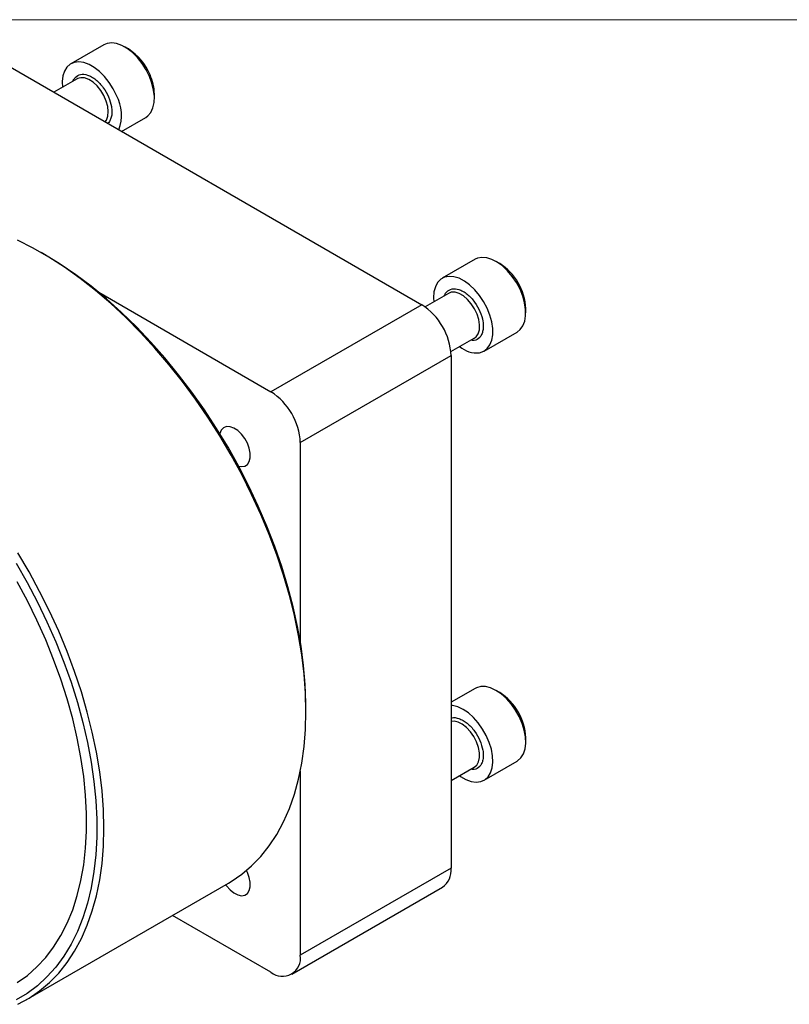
# Model space of a CAD drawing. Header units: millimetres. Extents: x 0 to 864, y 0 to 559.
# Tile 3 of 14: x 145 to 264, y 406 to 559. Entities that reach past the tile are written whole.
import ezdxf

# ---------------------------------------------------------------- set-up
doc = ezdxf.new("R2010")
doc.units = ezdxf.units.MM
doc.header["$LTSCALE"] = 2
doc.linetypes.add('SLD-Solid', pattern=[0])

# ---------------------------------------------------------------- blocks, each defined once
blk = doc.blocks.new('Block2')
at = {"color": 7, "linetype": 'SLD-Solid', "lineweight": 18}
blk.add_line((0, 558.8), (863.6, 558.8), dxfattribs=at)

msp = doc.modelspace()

# ---------------------------------------------------------------- linework, layer by layer
for p, q in [((158.3075, 554.9139), (153.2164, 551.9748)), ((138.8484, 554.3473), (207.5421, 514.6913)), ((162.1236, 554.265), (161.558, 554.5916)), ((154.1834, 549.6464), (150.5875, 547.5705)), ((166.1535, 546.6312), (166.1535, 547.2844)), ((161.0883, 541.5085), (164.807, 543.6552)), ((149.1564, 522.4618), (148.6177, 522.7729)), ((215.8075, 521.7198), (210.7164, 518.7808)), ((219.6236, 521.071), (219.058, 521.3976)), ((157.53, 516.6151), (184.2023, 501.2175)), ((212.1145, 516.6115), (211.6834, 516.4524)), ((211.6834, 516.4524), (208.0581, 514.3595)), ((207.5421, 514.6913), (184.2023, 501.2175)), ((223.6535, 513.4372), (223.6535, 514.0903)), ((217.2158, 507.5221), (222.307, 510.4612)), ((212.057, 507.4307), (215.6831, 509.524)), ((188.7463, 493.347), (212.0862, 506.8208)), ((212.0862, 506.8208), (212.0862, 427.4958)), ((188.7463, 493.347), (188.7463, 462.5464)), ((215.8075, 455.321), (212.0862, 453.1727)), ((219.6236, 454.6721), (219.058, 454.9987)), ((189.6232, 451.7416), (189.6232, 452.3637)), ((223.6535, 447.0383), (223.6535, 447.6914)), ((217.2158, 441.1233), (222.307, 444.0623)), ((188.7463, 442.5065), (188.7463, 414.022)), ((212.0862, 441.0486), (215.6831, 443.1251)), ((212.0862, 427.4958), (188.7463, 414.022)), ((146.3196, 407.1238), (177.6087, 425.1866)), ((187.4151, 411.0798), (210.755, 424.5536)), ((184.2023, 411.398), (168.9629, 420.1955))]:
    msp.add_line(p, q)
at = {"flags": 128}
for points in [[(165.3817, 550.0204), (164.8651, 551.06), (164.2422, 552.0424), (163.5329, 552.9362), (162.7602, 553.7127), (161.9488, 554.3468), (161.1248, 554.8182), (160.3147, 555.1118), (159.5445, 555.218), (158.8391, 555.1336), (158.3075, 554.9139)], [(160.2906, 547.0814), (159.7739, 548.1209), (159.151, 549.1033), (158.4417, 549.9972), (157.669, 550.7736), (156.8576, 551.4077), (156.0336, 551.8791), (155.2235, 552.1727), (154.4534, 552.279), (153.7479, 552.1945), (153.1298, 551.9221), (152.6189, 551.4704), (152.2317, 550.854), (151.9806, 550.0928), (151.8737, 549.211), (151.9043, 548.3307)], [(154.273, 549.6937), (154.2297, 549.6719), (154.1834, 549.6464)], [(158.5189, 542.9918), (158.7186, 543.2707), (158.9394, 543.8574), (159.0116, 544.5695), (158.9314, 545.3685), (158.703, 546.2114), (158.3387, 547.0526), (157.8583, 547.847), (157.2876, 548.5516), (156.6573, 549.1285), (156.0015, 549.5466), (155.3554, 549.7832), (154.754, 549.8258), (154.273, 549.6937)], [(164.807, 543.6552), (165.1635, 543.9122), (165.6144, 544.4483), (165.9348, 545.14), (166.1146, 545.9648), (166.1479, 546.8963), (166.0336, 547.9046), (165.7755, 548.9573), (165.3817, 550.0204)], [(177.6087, 425.1866), (178.0376, 425.4416), (179.6783, 426.5654), (181.2098, 427.8609), (182.6268, 429.3234), (183.9243, 430.9478), (185.0978, 432.7283), (186.1432, 434.6589), (187.0567, 436.7326), (187.8352, 438.9422), (188.4758, 441.2799), (188.9765, 443.7375), (189.3354, 446.3064), (189.5512, 448.9775), (189.6232, 451.7416), (189.5512, 454.5887), (189.3354, 457.5091), (188.9765, 460.4923), (188.4758, 463.528), (187.8352, 466.6054), (187.0567, 469.7138), (186.1432, 472.8422), (185.0978, 475.9797), (183.9243, 479.1152), (182.6268, 482.2377), (181.2098, 485.3362), (179.6783, 488.3999), (178.0376, 491.418), (176.2936, 494.3799), (174.4523, 497.2752), (172.5203, 500.0937), (170.5043, 502.8256), (168.4114, 505.4611), (166.249, 507.9912), (164.0246, 510.4068), (161.746, 512.6995), (159.4213, 514.8613), (157.0587, 516.8845), (154.6664, 518.7621), (152.2528, 520.4874), (149.8264, 522.0544), (147.3957, 523.4576), (144.9693, 524.692)], [(189.6232, 452.3637), (189.6187, 453.0654), (189.5101, 455.9217), (189.257, 458.8488), (188.8603, 461.8364), (188.3214, 464.8736), (187.6423, 467.9498), (186.8255, 471.0538), (185.8737, 474.1745), (184.7905, 477.3008), (183.5798, 480.4215), (182.2457, 483.5253), (180.7932, 486.6013), (179.2275, 489.6383), (177.554, 492.6255), (175.7789, 495.5523), (173.9084, 498.4081), (171.9493, 501.1826), (169.9086, 503.8661), (167.7936, 506.4489), (165.6119, 508.9217), (163.3712, 511.2756), (161.0796, 513.5023), (158.7453, 515.5938), (156.3767, 517.5426), (153.9822, 519.3417), (151.5703, 520.9846), (149.1499, 522.4656)], [(222.307, 510.4612), (222.7877, 510.8366), (223.2072, 511.4134), (223.4933, 512.1406), (223.6368, 512.9948), (223.6331, 513.9484), (223.4823, 514.9709), (223.1893, 516.0294), (222.7635, 517.0898), (222.2186, 518.1182), (221.5721, 519.0813), (220.8447, 519.9483), (220.0599, 520.6914), (219.2429, 521.2865), (218.4199, 521.7147), (217.6174, 521.9621), (216.8612, 522.0208), (216.1755, 521.8888), (215.8075, 521.7198)], [(216.5153, 507.2635), (217.1572, 507.4895), (217.6966, 507.8975), (218.116, 508.4744), (218.4021, 509.2015), (218.5456, 510.0557), (218.5419, 511.0093), (218.3911, 512.0318), (218.0981, 513.0903), (217.6724, 514.1508), (217.1274, 515.1791), (216.4809, 516.1422), (215.7536, 517.0093), (214.9688, 517.7523), (214.1517, 518.3475), (213.3287, 518.7756), (212.5262, 519.023), (211.77, 519.0817), (211.0843, 518.9498), (210.4913, 518.6315), (210.01, 518.137), (209.6558, 517.4824), (209.4401, 516.6885), (209.3699, 515.781), (209.4043, 515.1367)], [(215.6831, 509.524), (215.9623, 509.7382), (216.2872, 510.2097), (216.4717, 510.831), (216.5058, 511.5687), (216.3878, 512.3828), (216.124, 513.2296), (215.7286, 514.0633), (215.223, 514.8391), (214.6343, 515.5151), (213.9944, 516.0549), (213.3376, 516.4294), (212.6996, 516.6183), (212.1145, 516.6115)], [(179.1901, 489.7078), (179.6291, 489.6352), (180.1379, 489.7144), (180.5504, 489.9835), (180.8408, 490.4257), (180.9906, 491.0133), (180.9906, 491.7092), (180.8408, 492.4697), (180.5504, 493.2472), (180.1379, 493.9926), (179.6291, 494.6592), (179.0559, 495.2052), (178.4545, 495.5961), (177.8625, 495.8074), (177.3172, 495.8259), (176.8529, 495.6504), (176.4986, 495.2918), (176.2768, 494.7729), (176.2734, 494.7595)], [(145.0045, 406.4305), (146.7486, 407.3788), (148.3892, 408.5027), (149.9207, 409.7981), (151.3378, 411.2606), (152.6353, 412.885), (153.8088, 414.6656), (154.8541, 416.5961), (155.7676, 418.6698), (156.5461, 420.8794), (157.1868, 423.2171), (157.6875, 425.6747), (158.0463, 428.2436), (158.2622, 430.9148), (158.3342, 433.6788), (158.2622, 436.5259), (158.0463, 439.4463), (157.6875, 442.4295), (157.1868, 445.4652), (156.5461, 448.5426), (155.7676, 451.651), (154.8541, 454.7794), (153.8088, 457.9169), (152.6353, 461.0524), (151.3378, 464.1749), (149.9207, 467.2734), (148.3892, 470.3371), (146.7486, 473.3552), (145.0045, 476.3171)], [(144.7528, 474.6784), (146.4523, 471.7053), (148.0455, 468.6797), (149.5268, 465.6125), (150.891, 462.5145), (152.133, 459.397), (153.2484, 456.2711), (154.2334, 453.1479), (155.0843, 450.0387), (155.798, 446.9546), (156.3721, 443.9065), (156.8045, 440.9055), (157.0936, 437.9623), (157.2385, 435.0874), (157.2385, 432.2911), (157.0936, 429.5833), (156.8045, 426.9739), (156.3721, 424.4721), (155.798, 422.087), (155.0843, 419.8269), (154.2334, 417.7001), (153.2484, 415.7141), (152.133, 413.8761), (150.891, 412.1926), (149.5268, 410.6696), (148.0455, 409.3127), (146.4523, 408.1266), (144.7528, 407.1156)], [(144.9037, 409.7901), (146.489, 410.9123), (147.9639, 412.206), (149.3227, 413.6666), (150.5605, 415.2885), (151.6726, 417.0658), (152.655, 418.9918), (153.5039, 421.0593), (154.2162, 423.2607), (154.7892, 425.5878), (155.2209, 428.0319), (155.5095, 430.5839), (155.6541, 433.2343), (155.6541, 435.9733), (155.5095, 438.7907), (155.2209, 441.6761), (154.7892, 444.6185), (154.2162, 447.6072), (153.5039, 450.631), (152.655, 453.6787), (151.6726, 456.7388), (150.5605, 459.8002), (149.3227, 462.8512), (147.9639, 465.8806), (146.489, 468.8772), (144.9037, 471.8298)], [(222.307, 444.0623), (222.3936, 444.115), (222.9044, 444.5667), (223.2916, 445.1831), (223.5428, 445.9444), (223.6497, 446.8261), (223.6091, 447.7999), (223.4221, 448.8346), (223.0949, 449.8968), (222.6378, 450.9524), (222.0657, 451.9674), (221.3969, 452.9093), (220.653, 453.7479), (219.8577, 454.456), (219.0367, 455.011), (218.2163, 455.395), (217.423, 455.5957), (216.6822, 455.6067), (216.0178, 455.4276), (215.8075, 455.321)], [(213.404, 441.8094), (213.5746, 441.6903), (214.3986, 441.2189), (215.2087, 440.9254), (215.9788, 440.8191), (216.6843, 440.9035), (217.3024, 441.176), (217.8133, 441.6276), (218.2005, 442.244), (218.4516, 443.0053), (218.5585, 443.887), (218.5179, 444.8609), (218.3309, 445.8955), (218.0037, 446.9577), (217.5467, 448.0133), (216.9746, 449.0284), (216.3058, 449.9703), (215.5618, 450.8088), (214.7665, 451.5169), (213.9455, 452.0719), (213.1252, 452.456), (212.3318, 452.6567), (212.0862, 452.6811)], [(216.0368, 447.0421), (215.6116, 447.8655), (215.0824, 448.6201), (214.4778, 449.2653), (213.8304, 449.7661), (213.175, 450.0957), (212.547, 450.2363), (212.0862, 450.2069)], [(215.6831, 443.1251), (216.0559, 443.4416), (216.347, 443.9533), (216.4945, 444.6071), (216.4905, 445.3678), (216.3351, 446.1943), (216.0368, 447.0421)], [(177.1737, 424.9355), (177.3172, 424.7389), (177.8625, 424.1278), (178.4545, 423.6557), (179.0559, 423.3522), (179.6291, 423.2363), (180.1379, 423.3155), (180.5504, 423.5846), (180.8408, 424.0269), (180.9906, 424.6144), (180.9906, 425.3103), (180.8408, 426.0709), (180.5504, 426.8483), (180.4028, 427.1455)]]:
    msp.add_lwpolyline(points, dxfattribs=at)
for centre, radius, start, end in [((157.6418, 547.1094), 8.4433, 21.883899, 57.939941), ((158.7415, 547.1598), 7.413, 0.963116, 24.691724), ((154.5017, 544.0026), 6.5567, 339.953457, 28.005653), ((214.9793, 513.7363), 8.6814, 2.336864, 57.657759), ((202.2205, 506.3719), 9.8758, 2.605478, 57.394522), ((216.0844, 511.4397), 4.1984, 230.325053, 275.891065), ((178.8807, 492.8981), 9.8758, 2.605478, 57.394522), ((214.9729, 447.3338), 8.688, 2.359501, 57.635122), ((208.9373, 427.1483), 3.168, 305.013333, 6.298848), ((185.9761, 413.5727), 2.8064, 230.796715, 9.214037)]:
    msp.add_arc(centre, radius, start, end)
for points, knots in [([(153.5676, 549.2909), (153.5795, 549.3308), (153.6505, 549.5687), (153.9908, 550.0116), (154.6945, 550.4317), (155.6318, 550.3416), (156.4424, 549.9768), (157.0809, 549.5387), (157.6932, 548.9658), (158.4078, 548.0977), (159.1174, 546.8559), (159.5101, 545.5519), (159.5982, 544.5653), (159.5414, 543.8575), (159.3387, 543.2804), (159.1432, 542.8763), (158.9526, 542.7813), (158.9155, 542.7628)], [0, 0, 0, 0, 0.011897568, 0.070865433, 0.18040648, 0.289947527, 0.348915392, 0.40913464, 0.469353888, 0.528321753, 0.6378628, 0.747403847, 0.806371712, 0.86659096, 0.926810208, 0.985778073, 1, 1, 1, 1]), ([(211.0676, 516.0969), (211.0795, 516.1367), (211.1507, 516.3743), (211.4842, 516.8319), (211.9426, 517.0169), (212.2405, 517.1372)], [0, 0, 0, 0, 0.06594867, 0.3928098, 1, 1, 1, 1]), ([(212.2405, 517.1372), (212.5892, 517.1466), (213.1256, 517.1611), (213.9437, 516.7801), (214.5806, 516.3454), (215.1933, 515.7715), (215.9078, 514.9038), (216.6175, 513.6616), (217.0097, 512.3586), (217.0989, 511.37), (217.0385, 510.6683), (216.8492, 510.0684), (216.4514, 509.4823), (215.8894, 509.0933), (215.3341, 509.1841), (215.1473, 509.2146)], [0, 0, 0, 0, 0.112878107, 0.17364237, 0.235696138, 0.297749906, 0.358514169, 0.471392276, 0.584270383, 0.645034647, 0.707088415, 0.769142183, 0.829906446, 0.942784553, 1, 1, 1, 1]), ([(212.0862, 450.6523), (212.1364, 450.6834), (212.4574, 450.8822), (213.1399, 450.7334), (213.9407, 450.387), (214.5818, 449.945), (215.1914, 449.3727), (215.9163, 448.5063), (216.3034, 447.7454), (216.555, 447.2507)], [0, 0, 0, 0, 0.04254044, 0.27181068, 0.39523087, 0.52127022, 0.64730956, 0.77072975, 1, 1, 1, 1]), ([(216.555, 447.2507), (216.7374, 446.7427), (217.0181, 445.9613), (217.0972, 444.9708), (217.039, 444.2695), (216.8491, 443.6695), (216.4515, 443.0834), (215.8894, 442.6945), (215.3341, 442.7852), (215.1473, 442.8158)], [0, 0, 0, 0, 0.21353851, 0.32849004, 0.445881, 0.56327196, 0.67822348, 0.89176199, 1, 1, 1, 1])]:
    msp.add_open_spline(points, degree=3, knots=knots)

# ---------------------------------------------------------------- block references
at = {"color": 7, "linetype": 'Continuous'}
msp.add_blockref('Block2', (0, 0), dxfattribs=at)

doc.saveas('drawing.dxf')
